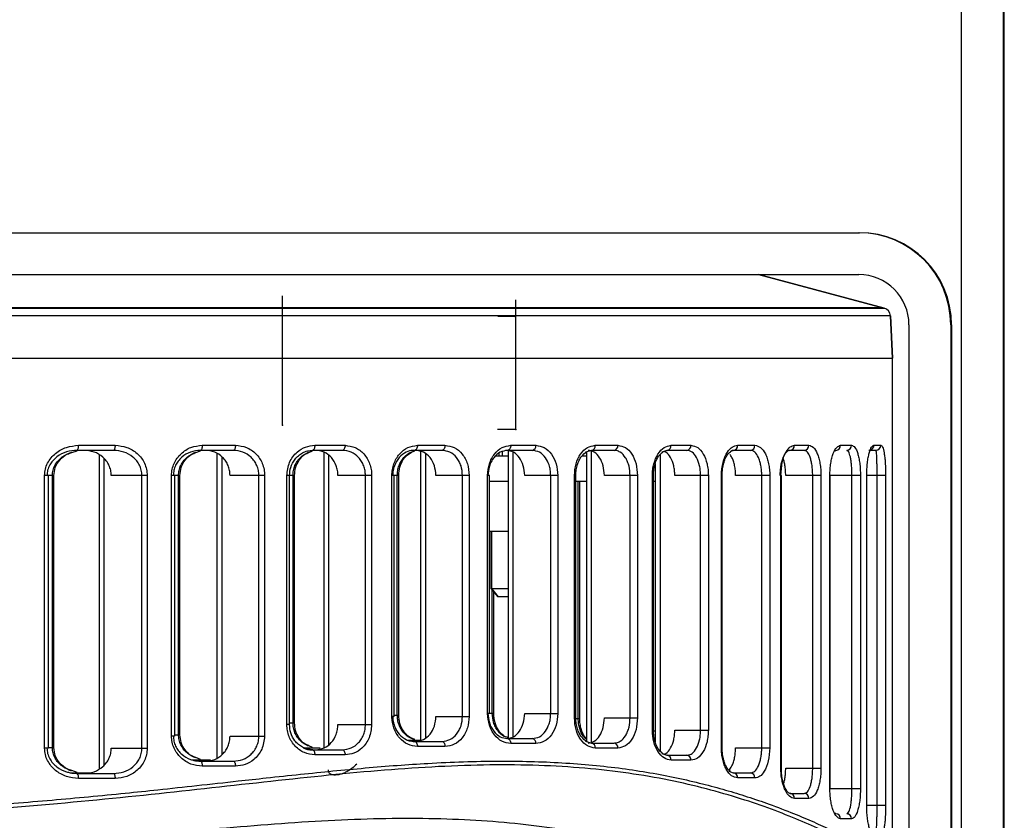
# Model space of a CAD drawing. Header units: millimetres. Extents: x -247 to 109, y -16 to 256.
# Tile 12 of 13: x 22 to 81, y 108 to 156. Entities that reach past the tile are written whole.
import ezdxf

# ---------------------------------------------------------------- set-up
doc = ezdxf.new("R2010")
doc.units = ezdxf.units.MM
doc.header["$PDSIZE"] = -1

msp = doc.modelspace()

# ---------------------------------------------------------------- linework, layer by layer
at = {"color": 7, "linetype": 'Continuous', "lineweight": 25}
for p, q in [((78.602, 84.907), (78.602, 173.907)), ((81.102, 84.907), (81.102, 173.907)), ((81.152, 84.907), (81.152, 173.907)), ((-56.545, 142.907), (72.499, 142.907)), ((-56.545, 140.407), (72.455, 140.407)), ((73.975, 138.398), (66.477, 140.407)), ((66.477, 140.407), (73.974, 138.398)), ((-58.02, 138.398), (73.974, 138.398)), ((73.845, 138.415), (-57.891, 138.415)), ((74.344, 137.942), (-58.39, 137.942)), ((74.344, 137.942), (74.477, 135.407)), ((74.477, 135.407), (74.345, 137.942)), ((75.455, 137.407), (75.455, 86.907)), ((77.955, 137.407), (77.955, 86.907)), ((77.999, 137.407), (77.955, 137.407)), ((77.999, 137.407), (77.999, 93.407)), ((-58.522, 135.407), (74.477, 135.407)), ((74.477, 105.347), (74.477, 135.407)), ((25.843, 130.207), (28.03, 130.207)), ((33.237, 130.207), (35.222, 130.207)), ((39.96, 130.207), (41.77, 130.207)), ((46.09, 130.207), (47.739, 130.207)), ((51.669, 130.207), (53.165, 130.207)), ((56.719, 130.207), (58.065, 130.207)), ((61.241, 130.207), (62.435, 130.207)), ((65.221, 130.207), (66.253, 130.207)), ((68.619, 130.207), (69.475, 130.207)), ((71.371, 130.207), (72.024, 130.207)), ((73.363, 130.207), (73.769, 130.207)), ((25.452, 129.776), (25.756, 129.882)), ((27.94, 129.907), (25.763, 129.907)), ((27.074, 129.63), (27.074, 110.888)), ((27.365, 129.426), (27.365, 111.093)), ((32.859, 129.773), (33.129, 129.88)), ((35.099, 129.907), (33.123, 129.907)), ((34.111, 129.715), (34.111, 111.536)), ((34.403, 129.522), (34.403, 111.729)), ((39.597, 129.773), (39.831, 129.879)), ((41.617, 129.907), (39.816, 129.907)), ((40.492, 129.802), (40.492, 112.129)), ((40.783, 129.6), (40.783, 112.331)), ((47.559, 129.907), (45.918, 129.907)), ((46.28, 129.837), (46.28, 112.59)), ((46.571, 129.698), (46.571, 112.729)), ((51.506, 129.557), (50.756, 129.557)), ((50.952, 129.726), (50.955, 129.557)), ((51.148, 129.824), (51.154, 129.557)), ((52.962, 129.907), (51.472, 129.907)), ((51.506, 129.896), (51.506, 112.704)), ((51.798, 129.801), (51.798, 112.798)), ((56.183, 129.557), (55.91, 129.557)), ((56.499, 129.907), (56.123, 129.797)), ((56.183, 129.805), (56.183, 112.529)), ((56.474, 129.9), (56.474, 112.433)), ((57.839, 129.907), (56.499, 129.907)), ((60.59, 129.657), (60.59, 111.948)), ((61.001, 129.907), (60.685, 129.801)), ((62.189, 129.907), (61.001, 129.907)), ((64.963, 129.907), (64.807, 129.846)), ((65.99, 129.907), (64.963, 129.907)), ((69.198, 129.907), (68.346, 129.907)), ((71.085, 129.907), (71.019, 129.862)), ((73.472, 129.907), (73.068, 129.907)), ((60.298, 129.122), (60.298, 112.484)), ((23.82, 112.111), (23.82, 128.407)), ((24.371, 128.407), (23.82, 128.407)), ((24.049, 112.111), (24.049, 128.407)), ((24.282, 112.15), (24.282, 128.407)), ((24.371, 112.15), (24.371, 128.407)), ((29.946, 128.407), (27.801, 128.407)), ((29.634, 112.111), (29.634, 128.407)), ((29.946, 128.407), (29.946, 112.111)), ((31.404, 112.844), (31.404, 128.407)), ((31.908, 128.407), (31.404, 128.407)), ((31.598, 112.844), (31.598, 128.407)), ((31.819, 112.926), (31.819, 128.407)), ((31.908, 112.926), (31.908, 128.407)), ((36.964, 128.407), (34.9, 128.407)), ((36.621, 112.844), (36.621, 128.407)), ((36.964, 128.407), (36.964, 112.844)), ((38.29, 113.524), (38.29, 128.407)), ((38.748, 128.407), (38.29, 128.407)), ((38.454, 113.524), (38.454, 128.407)), ((38.66, 113.634), (38.66, 128.407)), ((38.748, 113.634), (38.748, 128.407)), ((43.358, 128.407), (41.344, 128.407)), ((42.986, 113.524), (42.986, 128.407)), ((43.358, 128.407), (43.358, 113.524)), ((44.568, 114.02), (44.568, 128.407)), ((44.979, 128.407), (44.568, 128.407)), ((44.703, 114.02), (44.703, 128.407)), ((44.89, 114.1), (44.89, 128.407)), ((44.979, 114.1), (44.979, 128.407)), ((49.185, 128.407), (47.198, 128.407)), ((48.787, 114.02), (48.787, 128.407)), ((49.185, 128.407), (49.185, 114.02)), ((50.286, 114.192), (50.286, 128.407)), ((50.395, 128.407), (50.286, 128.407)), ((50.395, 128.407), (50.396, 128.413)), ((50.395, 114.192), (50.395, 128.407)), ((54.476, 128.407), (52.499, 128.407)), ((54.053, 114.192), (54.053, 128.407)), ((54.476, 128.407), (54.476, 114.192)), ((55.471, 113.926), (55.471, 128.407)), ((55.556, 128.407), (55.471, 128.407)), ((55.556, 113.926), (55.556, 128.407)), ((59.24, 128.407), (57.258, 128.407)), ((58.796, 113.926), (58.796, 128.407)), ((59.24, 128.407), (59.24, 113.926)), ((60.129, 113.198), (60.129, 128.407)), ((60.194, 128.407), (60.129, 128.407)), ((60.194, 113.198), (60.194, 128.407)), ((63.471, 128.407), (61.467, 128.407)), ((63.008, 113.198), (63.008, 128.407)), ((63.471, 128.407), (63.471, 113.198)), ((64.251, 112.14), (64.251, 128.407)), ((64.297, 128.407), (64.251, 128.407)), ((64.297, 112.14), (64.297, 128.407)), ((67.141, 128.407), (65.098, 128.407)), ((66.662, 112.14), (66.662, 128.407)), ((67.141, 128.407), (67.141, 112.14)), ((67.804, 110.917), (67.804, 128.407)), ((67.834, 128.407), (67.804, 128.407)), ((67.834, 110.917), (67.834, 128.407)), ((70.199, 128.407), (68.094, 128.407)), ((69.706, 110.917), (69.706, 128.407)), ((70.199, 128.407), (70.199, 110.917)), ((70.73, 109.707), (70.73, 128.407)), ((72.557, 128.407), (70.73, 128.407)), ((70.747, 109.707), (70.747, 128.407)), ((72.053, 109.707), (72.053, 128.407)), ((72.557, 128.407), (72.557, 109.707)), ((72.932, 108.722), (72.932, 128.407)), ((74.063, 128.407), (72.932, 128.407)), ((72.939, 108.722), (72.939, 128.407)), ((73.552, 108.722), (73.552, 128.407)), ((74.063, 128.407), (74.063, 108.722)), ((50.395, 128.057), (51.506, 128.057)), ((55.556, 128.057), (56.183, 128.057)), ((55.699, 113.901), (55.699, 128.057)), ((55.787, 113.901), (55.787, 128.057)), ((60.194, 128.057), (60.298, 128.057)), ((51.506, 125.057), (50.395, 125.057)), ((50.477, 125.057), (50.477, 121.657)), ((50.539, 121.657), (50.539, 125.057)), ((50.477, 121.657), (50.897, 121.157)), ((50.477, 121.657), (51.506, 121.657)), ((50.941, 121.157), (50.539, 121.657)), ((50.561, 114.21), (50.561, 121.557)), ((50.65, 114.21), (50.65, 121.452)), ((51.506, 121.157), (50.897, 121.157)), ((50.395, 114.192), (50.286, 114.192)), ((50.395, 114.21), (50.65, 114.21)), ((50.395, 114.189), (50.395, 114.192)), ((52.499, 114.192), (54.476, 114.192)), ((38.454, 113.524), (38.29, 113.524)), ((38.454, 113.634), (38.748, 113.634)), ((41.344, 113.524), (43.358, 113.524)), ((44.703, 114.02), (44.568, 114.02)), ((44.703, 114.1), (44.979, 114.1)), ((47.198, 114.02), (49.185, 114.02)), ((55.556, 113.926), (55.471, 113.926)), ((55.558, 113.901), (55.787, 113.901)), ((57.258, 113.926), (59.24, 113.926)), ((60.194, 113.198), (60.129, 113.198)), ((60.198, 113.152), (60.298, 113.152)), ((61.467, 113.198), (63.471, 113.198)), ((31.598, 112.844), (31.404, 112.844)), ((31.598, 112.926), (31.908, 112.926)), ((34.9, 112.844), (36.964, 112.844)), ((45.526, 112.6), (46.249, 112.6)), ((45.918, 112.52), (47.559, 112.52)), ((51.472, 112.692), (52.962, 112.692)), ((53.165, 112.392), (51.669, 112.392)), ((56.123, 112.536), (56.499, 112.426)), ((56.499, 112.426), (57.839, 112.426)), ((24.049, 112.111), (23.82, 112.111)), ((24.049, 112.15), (24.371, 112.15)), ((27.801, 112.111), (29.946, 112.111)), ((39.337, 112.134), (40.291, 112.134)), ((39.832, 112.162), (39.599, 112.268)), ((39.816, 112.024), (41.617, 112.024)), ((47.739, 112.22), (46.09, 112.22)), ((58.065, 112.126), (56.719, 112.126)), ((60.684, 111.805), (61.001, 111.698)), ((64.297, 112.14), (64.251, 112.14)), ((65.098, 112.14), (67.141, 112.14)), ((32.586, 111.426), (33.73, 111.426)), ((33.13, 111.452), (32.861, 111.56)), ((33.123, 111.344), (35.099, 111.344)), ((41.77, 111.724), (39.96, 111.724)), ((61.001, 111.698), (62.189, 111.698)), ((62.435, 111.398), (61.241, 111.398)), ((25.375, 110.65), (26.493, 110.65)), ((25.756, 110.675), (25.455, 110.78)), ((25.763, 110.611), (27.94, 110.611)), ((35.222, 111.044), (33.237, 111.044)), ((64.689, 110.748), (64.963, 110.64)), ((64.963, 110.64), (65.99, 110.64)), ((67.834, 110.917), (67.804, 110.917)), ((68.094, 110.917), (70.199, 110.917)), ((28.03, 110.311), (25.843, 110.311)), ((66.253, 110.34), (65.221, 110.34)), ((68.346, 109.417), (69.198, 109.417)), ((70.73, 109.707), (72.557, 109.707)), ((69.475, 109.117), (68.619, 109.117)), ((71.019, 108.252), (71.085, 108.207)), ((72.932, 108.722), (74.063, 108.722)), ((72.024, 107.907), (71.371, 107.907))]:
    msp.add_line(p, q, dxfattribs=at)
at = {"color": 7, "linetype": 'Continuous'}
for p, q in [((38.033, 131.407), (38.033, 139.143)), ((51.977, 131.157), (51.977, 138.893)), ((51.936, 137.907), (50.901, 137.907)), ((38.033, 131.407), (38.023, 131.407)), ((51.977, 131.157), (50.876, 131.157))]:
    msp.add_line(p, q, dxfattribs=at)
at = {"color": 7, "linetype": 'Continuous', "lineweight": 25, "flags": 128}
for points in [[(28.03, 130.207), (28.029, 130.149), (28.023, 130.093), (28.015, 130.041), (28.004, 129.995), (27.99, 129.958), (27.974, 129.93), (27.957, 129.913), (27.94, 129.907)], [(33.237, 130.207), (33.235, 130.149), (33.228, 130.093), (33.218, 130.041), (33.203, 129.995), (33.186, 129.958), (33.166, 129.93), (33.145, 129.913), (33.123, 129.907)], [(35.222, 130.207), (35.22, 130.149), (35.213, 130.093), (35.201, 130.041), (35.186, 129.995), (35.167, 129.958), (35.146, 129.93), (35.123, 129.913), (35.099, 129.907)], [(39.96, 130.207), (39.958, 130.149), (39.949, 130.093), (39.936, 130.041), (39.918, 129.995), (39.896, 129.958), (39.871, 129.93), (39.844, 129.913), (39.816, 129.907)], [(41.77, 130.207), (41.767, 130.149), (41.758, 130.093), (41.744, 130.041), (41.725, 129.995), (41.702, 129.958), (41.676, 129.93), (41.647, 129.913), (41.617, 129.907)], [(46.09, 130.207), (46.087, 130.149), (46.077, 130.093), (46.061, 130.041), (46.04, 129.995), (46.013, 129.958), (45.984, 129.93), (45.952, 129.913), (45.918, 129.907)], [(47.739, 130.207), (47.735, 130.149), (47.725, 130.093), (47.709, 130.041), (47.686, 129.995), (47.659, 129.958), (47.628, 129.93), (47.594, 129.913), (47.559, 129.907)], [(51.669, 130.207), (51.665, 130.149), (51.654, 130.093), (51.636, 130.041), (51.611, 129.995), (51.582, 129.958), (51.547, 129.93), (51.51, 129.913), (51.472, 129.907)], [(45.918, 112.52), (45.952, 112.514), (45.984, 112.497), (46.013, 112.469), (46.04, 112.432), (46.061, 112.387), (46.077, 112.335), (46.087, 112.278), (46.09, 112.22)], [(47.559, 112.52), (47.594, 112.514), (47.628, 112.497), (47.659, 112.469), (47.686, 112.432), (47.709, 112.387), (47.725, 112.335), (47.735, 112.278), (47.739, 112.22)], [(51.472, 112.692), (51.51, 112.686), (51.547, 112.669), (51.582, 112.642), (51.611, 112.604), (51.636, 112.559), (51.654, 112.507), (51.665, 112.451), (51.669, 112.392)], [(39.816, 112.024), (39.844, 112.018), (39.871, 112.001), (39.896, 111.973), (39.918, 111.936), (39.936, 111.891), (39.949, 111.839), (39.958, 111.783), (39.96, 111.724)], [(41.617, 112.024), (41.647, 112.018), (41.676, 112.001), (41.702, 111.973), (41.725, 111.936), (41.744, 111.891), (41.758, 111.839), (41.767, 111.783), (41.77, 111.724)], [(33.123, 111.344), (33.145, 111.338), (33.166, 111.321), (33.186, 111.293), (33.203, 111.256), (33.218, 111.211), (33.228, 111.159), (33.235, 111.102), (33.237, 111.044)], [(35.099, 111.344), (35.123, 111.338), (35.146, 111.321), (35.167, 111.293), (35.186, 111.256), (35.201, 111.211), (35.213, 111.159), (35.22, 111.102), (35.222, 111.044)], [(27.94, 110.611), (27.957, 110.606), (27.974, 110.589), (27.99, 110.561), (28.004, 110.524), (28.015, 110.478), (28.023, 110.426), (28.029, 110.37), (28.03, 110.311)]]:
    msp.add_lwpolyline(points, dxfattribs=at)
at = {"color": 7, "linetype": 'Continuous', "lineweight": 25}
for centre, radius, start, end in [((72.455, 137.407), 5.5, 359.99991, 89.99991), ((72.499, 137.407), 5.5, 359.99991, 89.99991), ((72.455, 137.407), 3, 359.99991, 89.99991), ((73.845, 137.915), 0.5, 2.99994, 74.99989), ((73.845, 137.915), 0.5, 3, 75), ((25.504, 130.138), 0.347, 318.34398, 11.57972), ((52.902, 130.167), 0.266, 282.88831, 8.71781), ((56.452, 130.173), 0.269, 280.12052, 7.39994), ((57.796, 130.175), 0.271, 279.14815, 6.87766), ((60.968, 130.18), 0.275, 277.00628, 5.60675), ((62.159, 130.183), 0.277, 276.25339, 5.11763), ((64.94, 130.188), 0.281, 274.59862, 3.95741), ((65.971, 130.19), 0.283, 274.01982, 3.52202), ((68.332, 130.195), 0.288, 272.7596, 2.51634), ((69.186, 130.196), 0.289, 272.32535, 2.15036), ((71.078, 130.2), 0.293, 271.40269, 1.33716), ((71.73, 130.202), 0.295, 271.09673, 1.05627), ((73.065, 130.205), 0.299, 287.19175, 0.3793), ((73.471, 130.206), 0.298, 270.30839, 0.3051), ((52.902, 112.433), 0.266, 351.28219, 77.11169), ((56.452, 112.161), 0.269, 352.60006, 79.87948), ((57.796, 112.159), 0.271, 353.12234, 80.85185), ((60.968, 111.425), 0.275, 354.39325, 82.99372), ((62.159, 111.423), 0.277, 354.88237, 83.74661), ((25.504, 110.381), 0.347, 348.42028, 41.65602), ((64.94, 110.359), 0.281, 356.04259, 85.40138), ((65.971, 110.357), 0.283, 356.47798, 85.98018), ((68.332, 109.13), 0.288, 357.48366, 87.2404), ((69.186, 109.128), 0.289, 357.84964, 87.67465), ((71.078, 107.914), 0.293, 358.66284, 88.59731), ((71.73, 107.913), 0.295, 358.94373, 88.90327)]:
    msp.add_arc(centre, radius, start, end, dxfattribs=at)
for points, knots in [([(23.82, 128.407), (23.829, 128.536), (23.847, 128.792), (23.989, 129.151), (24.198, 129.471), (24.555, 129.823), (25.11, 130.138), (25.599, 130.184), (25.843, 130.207)], [0, 0, 0, 0, 0.125926, 0.25124, 0.376573, 0.502339, 0.75153, 1, 1, 1, 1]), ([(28.03, 130.207), (28.269, 130.184), (28.746, 130.137), (29.275, 129.814), (29.608, 129.457), (29.797, 129.137), (29.923, 128.783), (29.939, 128.532), (29.946, 128.407)], [0, 0, 0, 0, 0.249838, 0.499255, 0.625715, 0.749561, 0.875362, 1, 1, 1, 1]), ([(31.404, 128.407), (31.411, 128.532), (31.427, 128.779), (31.547, 129.129), (31.727, 129.446), (32.045, 129.804), (32.552, 130.133), (33.008, 130.183), (33.237, 130.207)], [0, 0, 0, 0, 0.126194, 0.250903, 0.374859, 0.501165, 0.750444, 1, 1, 1, 1]), ([(35.222, 130.207), (35.444, 130.183), (35.889, 130.133), (36.371, 129.798), (36.668, 129.438), (36.834, 129.121), (36.944, 128.773), (36.957, 128.529), (36.964, 128.407)], [0, 0, 0, 0, 0.2500283, 0.4992072, 0.6250575, 0.7494917, 0.8750378, 1, 1, 1, 1]), ([(38.29, 128.407), (38.324, 128.678), (38.392, 129.22), (38.855, 129.807), (39.4, 130.147), (39.774, 130.187), (39.96, 130.207)], [0, 0, 0, 0, 0.279835, 0.559331, 0.779532, 1, 1, 1, 1]), ([(41.77, 130.207), (41.976, 130.181), (42.388, 130.129), (42.916, 129.722), (43.212, 129.224), (43.34, 128.767), (43.352, 128.527), (43.358, 128.407)], [0, 0, 0, 0, 0.250349, 0.499755, 0.749122, 0.874686, 1, 1, 1, 1]), ([(44.568, 128.407), (44.574, 128.527), (44.586, 128.766), (44.709, 129.222), (44.996, 129.718), (45.503, 130.128), (45.894, 130.181), (46.09, 130.207)], [0, 0, 0, 0, 0.126149, 0.251404, 0.500719, 0.750246, 1, 1, 1, 1]), ([(47.739, 130.207), (47.929, 130.181), (48.309, 130.127), (48.786, 129.714), (49.12, 129.119), (49.163, 128.645), (49.185, 128.407)], [0, 0, 0, 0, 0.250619, 0.50031, 0.750053, 1, 1, 1, 1]), ([(50.286, 128.407), (50.307, 128.645), (50.35, 129.118), (50.674, 129.713), (51.132, 130.127), (51.49, 130.18), (51.669, 130.207)], [0, 0, 0, 0, 0.250516, 0.500168, 0.749972, 1, 1, 1, 1]), ([(53.165, 130.207), (53.339, 130.18), (53.685, 130.126), (54.116, 129.711), (54.417, 129.116), (54.456, 128.644), (54.476, 128.407)], [0, 0, 0, 0, 0.250582, 0.50026, 0.750025, 1, 1, 1, 1]), ([(55.471, 128.407), (55.49, 128.644), (55.528, 129.117), (55.821, 129.712), (56.235, 130.127), (56.557, 130.18), (56.719, 130.207)], [0, 0, 0, 0, 0.250533, 0.50019, 0.74998, 1, 1, 1, 1]), ([(58.065, 130.207), (58.221, 130.18), (58.531, 130.126), (58.918, 129.712), (59.187, 129.118), (59.222, 128.644), (59.24, 128.407)], [0, 0, 0, 0, 0.250589, 0.500277, 0.75004, 1, 1, 1, 1]), ([(60.129, 128.407), (60.134, 128.527), (60.143, 128.764), (60.233, 129.219), (60.442, 129.716), (60.814, 130.128), (61.099, 130.181), (61.241, 130.207)], [0, 0, 0, 0, 0.126162, 0.2514373, 0.5007701, 0.7502593, 1, 1, 1, 1]), ([(62.435, 130.207), (62.571, 130.181), (62.844, 130.127), (63.187, 129.717), (63.377, 129.22), (63.46, 128.765), (63.467, 128.526), (63.471, 128.407)], [0, 0, 0, 0, 0.250306, 0.499703, 0.749114, 0.874686, 1, 1, 1, 1]), ([(64.251, 128.407), (64.271, 128.676), (64.31, 129.214), (64.579, 129.804), (64.897, 130.147), (65.113, 130.187), (65.221, 130.207)], [0, 0, 0, 0, 0.279951, 0.559426, 0.779607, 1, 1, 1, 1]), ([(66.253, 130.207), (66.369, 130.182), (66.601, 130.13), (66.845, 129.791), (66.994, 129.431), (67.077, 129.115), (67.131, 128.77), (67.138, 128.528), (67.141, 128.407)], [0, 0, 0, 0, 0.250011, 0.499156, 0.624944, 0.749472, 0.875029, 1, 1, 1, 1]), ([(67.804, 128.407), (67.821, 128.681), (67.856, 129.229), (68.087, 129.815), (68.353, 130.15), (68.531, 130.188), (68.619, 130.207)], [0, 0, 0, 0, 0.279826, 0.559323, 0.779515, 1, 1, 1, 1]), ([(69.475, 130.207), (69.569, 130.183), (69.755, 130.133), (69.954, 129.803), (70.076, 129.446), (70.145, 129.128), (70.191, 128.778), (70.196, 128.53), (70.199, 128.407)], [0, 0, 0, 0, 0.249918, 0.499227, 0.625556, 0.749538, 0.875341, 1, 1, 1, 1]), ([(70.73, 128.407), (70.733, 128.534), (70.739, 128.785), (70.783, 129.14), (70.849, 129.459), (70.963, 129.815), (71.142, 130.137), (71.295, 130.184), (71.371, 130.207)], [0, 0, 0, 0, 0.12611, 0.251007, 0.374815, 0.501351, 0.750428, 1, 1, 1, 1]), ([(72.024, 130.207), (72.092, 130.184), (72.228, 130.138), (72.372, 129.821), (72.464, 129.468), (72.515, 129.147), (72.55, 128.79), (72.555, 128.534), (72.557, 128.407)], [0, 0, 0, 0, 0.2494752, 0.4991645, 0.6263828, 0.7496208, 0.8758601, 1, 1, 1, 1]), ([(72.932, 128.407), (72.935, 128.539), (72.939, 128.8), (72.972, 129.166), (73.02, 129.487), (73.1, 129.839), (73.219, 130.143), (73.315, 130.186), (73.363, 130.207)], [0, 0, 0, 0, 0.1261186, 0.2507306, 0.3761332, 0.5017115, 0.7512289, 1, 1, 1, 1]), ([(73.769, 130.207), (73.807, 130.186), (73.883, 130.142), (73.962, 129.843), (74.011, 129.498), (74.04, 129.175), (74.059, 128.808), (74.062, 128.539), (74.063, 128.407)], [0, 0, 0, 0, 0.249619, 0.499314, 0.62784, 0.750004, 0.876904, 1, 1, 1, 1]), ([(25.763, 129.907), (25.55, 129.889), (25.122, 129.852), (24.628, 129.596), (24.307, 129.303), (24.115, 129.034), (23.986, 128.734), (23.97, 128.515), (23.961, 128.407)], [0, 0, 0, 0, 0.248678, 0.497966, 0.629636, 0.748908, 0.877051, 1, 1, 1, 1]), ([(24.282, 128.407), (24.291, 128.514), (24.307, 128.732), (24.435, 129.033), (24.626, 129.3), (24.94, 129.595), (25.239, 129.72), (25.433, 129.801)], [0, 0, 0, 0, 0.164843, 0.336624, 0.496787, 0.673582, 1, 1, 1, 1]), ([(24.371, 128.407), (24.389, 128.569), (24.426, 128.909), (24.724, 129.356), (25.083, 129.667), (25.358, 129.748), (25.452, 129.776)], [0, 0, 0, 0, 0.2533471, 0.5322114, 0.8407708, 1, 1, 1, 1]), ([(27.801, 128.407), (27.795, 128.511), (27.781, 128.721), (27.674, 129.018), (27.513, 129.284), (27.232, 129.582), (26.786, 129.849), (26.386, 129.888), (26.185, 129.907)], [0, 0, 0, 0, 0.12458, 0.250452, 0.375517, 0.500754, 0.750235, 1, 1, 1, 1]), ([(29.634, 128.407), (29.627, 128.512), (29.613, 128.725), (29.499, 129.023), (29.327, 129.291), (29.031, 129.588), (28.562, 129.851), (28.147, 129.889), (27.94, 129.907)], [0, 0, 0, 0, 0.1235369, 0.250283, 0.3711631, 0.5005208, 0.7500412, 1, 1, 1, 1]), ([(33.123, 129.907), (32.924, 129.887), (32.528, 129.847), (32.081, 129.576), (31.8, 129.279), (31.638, 129.012), (31.531, 128.72), (31.517, 128.51), (31.51, 128.407)], [0, 0, 0, 0, 0.249627, 0.498962, 0.62912, 0.749174, 0.876447, 1, 1, 1, 1]), ([(31.819, 128.407), (31.826, 128.51), (31.84, 128.719), (31.946, 129.011), (32.108, 129.277), (32.384, 129.579), (32.657, 129.711), (32.835, 129.797)], [0, 0, 0, 0, 0.165481, 0.335948, 0.497065, 0.671781, 1, 1, 1, 1]), ([(31.908, 128.407), (31.923, 128.567), (31.954, 128.899), (32.211, 129.344), (32.526, 129.66), (32.775, 129.744), (32.859, 129.773)], [0, 0, 0, 0, 0.2575611, 0.5374607, 0.8424066, 1, 1, 1, 1]), ([(34.9, 128.407), (34.894, 128.509), (34.883, 128.712), (34.79, 129.003), (34.649, 129.267), (34.401, 129.567), (33.995, 129.845), (33.623, 129.887), (33.436, 129.907)], [0, 0, 0, 0, 0.124941, 0.250524, 0.375706, 0.500786, 0.749987, 1, 1, 1, 1]), ([(36.621, 128.407), (36.615, 128.509), (36.602, 128.715), (36.507, 129.005), (36.359, 129.271), (36.099, 129.571), (35.676, 129.847), (35.292, 129.887), (35.099, 129.907)], [0, 0, 0, 0, 0.124137, 0.25043, 0.37237, 0.500658, 0.74989, 1, 1, 1, 1]), ([(38.454, 128.407), (38.468, 128.572), (38.5, 128.927), (38.719, 129.327), (38.979, 129.6), (39.23, 129.771), (39.523, 129.89), (39.734, 129.905), (39.842, 129.912)], [0, 0, 0, 0, 0.202703, 0.435448, 0.564494, 0.701439, 0.846883, 1, 1, 1, 1]), ([(38.66, 128.407), (38.666, 128.507), (38.677, 128.71), (38.768, 128.997), (38.908, 129.26), (39.153, 129.567), (39.403, 129.706), (39.567, 129.797)], [0, 0, 0, 0, 0.165209, 0.334348, 0.495502, 0.668441, 1, 1, 1, 1]), ([(38.748, 128.407), (38.762, 128.566), (38.789, 128.895), (39.015, 129.337), (39.295, 129.656), (39.519, 129.743), (39.597, 129.773)], [0, 0, 0, 0, 0.259693, 0.539372, 0.840873, 1, 1, 1, 1]), ([(41.344, 128.407), (41.339, 128.507), (41.329, 128.707), (41.222, 129.088), (40.974, 129.503), (40.532, 129.842), (40.187, 129.886), (40.014, 129.907)], [0, 0, 0, 0, 0.125306, 0.250886, 0.500262, 0.749666, 1, 1, 1, 1]), ([(42.986, 128.407), (42.981, 128.504), (42.971, 128.7), (42.891, 128.985), (42.762, 129.252), (42.531, 129.558), (42.149, 129.843), (41.795, 129.886), (41.617, 129.907)], [0, 0, 0, 0, 0.120987, 0.2445752, 0.3710842, 0.5008117, 0.7499249, 1, 1, 1, 1]), ([(45.918, 129.907), (45.888, 129.907), (45.722, 129.902), (45.391, 129.811), (44.983, 129.503), (44.736, 129.085), (44.63, 128.705), (44.62, 128.506), (44.615, 128.407)], [0, 0, 0, 0, 0.044982, 0.250261, 0.499627, 0.748766, 0.875712, 1, 1, 1, 1]), ([(44.89, 128.407), (44.895, 128.506), (44.905, 128.704), (45.011, 129.085), (45.256, 129.5), (45.617, 129.781), (45.858, 129.854), (45.939, 129.879)], [0, 0, 0, 0, 0.141826, 0.286695, 0.571738, 0.856783, 1, 1, 1, 1]), ([(44.979, 128.407), (44.993, 128.578), (45.021, 128.924), (45.237, 129.373), (45.548, 129.724), (45.808, 129.827), (45.939, 129.878)], [0, 0, 0, 0, 0.242992, 0.490206, 0.742557, 1, 1, 1, 1]), ([(47.198, 128.407), (47.18, 128.605), (47.144, 129), (46.866, 129.495), (46.468, 129.84), (46.15, 129.885), (45.991, 129.907)], [0, 0, 0, 0, 0.249965, 0.499719, 0.749401, 1, 1, 1, 1]), ([(48.787, 128.407), (48.769, 128.603), (48.743, 128.898), (48.588, 129.247), (48.385, 129.551), (48.043, 129.841), (47.721, 129.885), (47.559, 129.907)], [0, 0, 0, 0, 0.246693, 0.372751, 0.500332, 0.749702, 1, 1, 1, 1]), ([(51.472, 129.907), (51.322, 129.885), (51.021, 129.84), (50.69, 129.546), (50.493, 129.233), (50.347, 128.882), (50.323, 128.594), (50.307, 128.407)], [0, 0, 0, 0, 0.249665, 0.499116, 0.634576, 0.76336, 1, 1, 1, 1]), ([(52.499, 128.407), (52.483, 128.604), (52.45, 128.997), (52.201, 129.492), (51.841, 129.84), (51.553, 129.885), (51.409, 129.907)], [0, 0, 0, 0, 0.249996, 0.499774, 0.749441, 1, 1, 1, 1]), ([(54.053, 128.407), (54.048, 128.52), (54.038, 128.736), (53.944, 129.109), (53.745, 129.505), (53.394, 129.84), (53.105, 129.885), (52.962, 129.907)], [0, 0, 0, 0, 0.143934, 0.275488, 0.500527, 0.752112, 1, 1, 1, 1]), ([(55.556, 128.407), (55.561, 128.521), (55.571, 128.744), (55.644, 129.055), (55.752, 129.324), (55.926, 129.617), (56.092, 129.74), (56.199, 129.819)], [0, 0, 0, 0, 0.183326, 0.359982, 0.531206, 0.696931, 1, 1, 1, 1]), ([(57.258, 128.407), (57.243, 128.604), (57.214, 128.998), (56.991, 129.493), (56.67, 129.84), (56.413, 129.885), (56.284, 129.907)], [0, 0, 0, 0, 0.249982, 0.499757, 0.749433, 1, 1, 1, 1]), ([(58.796, 128.407), (58.784, 128.594), (58.765, 128.882), (58.648, 129.232), (58.489, 129.547), (58.258, 129.787), (58.013, 129.896), (57.886, 129.904), (57.839, 129.907)], [0, 0, 0, 0, 0.236428, 0.364884, 0.499875, 0.748934, 0.907394, 1, 1, 1, 1]), ([(60.194, 128.407), (60.199, 128.533), (60.21, 128.778), (60.286, 129.111), (60.393, 129.386), (60.549, 129.657), (60.685, 129.761), (60.77, 129.825)], [0, 0, 0, 0, 0.1988182, 0.3857241, 0.562656, 0.7287798, 1, 1, 1, 1]), ([(61.467, 128.407), (61.464, 128.506), (61.457, 128.705), (61.39, 129.084), (61.231, 129.492), (61.008, 129.789), (60.85, 129.83), (60.804, 129.841)], [0, 0, 0, 0, 0.146792, 0.29388, 0.586034, 0.878149, 1, 1, 1, 1]), ([(63.008, 128.407), (63.005, 128.506), (62.999, 128.705), (62.935, 129.085), (62.784, 129.502), (62.558, 129.776), (62.37, 129.878), (62.263, 129.905), (62.208, 129.907), (62.189, 129.907)], [0, 0, 0, 0, 0.123938, 0.250536, 0.499627, 0.748725, 0.873882, 0.956399, 1, 1, 1, 1]), ([(64.297, 128.407), (64.302, 128.539), (64.312, 128.795), (64.383, 129.139), (64.48, 129.416), (64.614, 129.676), (64.722, 129.769), (64.787, 129.825)], [0, 0, 0, 0, 0.205144, 0.396868, 0.577067, 0.745393, 1, 1, 1, 1]), ([(65.098, 128.407), (65.095, 128.508), (65.09, 128.709), (65.045, 128.998), (64.976, 129.258), (64.886, 129.501), (64.8, 129.6), (64.755, 129.652)], [0, 0, 0, 0, 0.1965776, 0.394086, 0.5910567, 0.787775, 1, 1, 1, 1]), ([(64.787, 129.825), (64.799, 129.838), (64.875, 129.922), (64.948, 129.917), (65.01, 129.912)], [0, 0, 0, 0, 0.153352, 1, 1, 1, 1]), ([(66.662, 128.407), (66.659, 128.508), (66.654, 128.71), (66.613, 128.997), (66.551, 129.262), (66.438, 129.562), (66.253, 129.844), (66.078, 129.886), (65.99, 129.907)], [0, 0, 0, 0, 0.123749, 0.250462, 0.371168, 0.500735, 0.749929, 1, 1, 1, 1]), ([(68.346, 129.907), (68.273, 129.887), (68.128, 129.847), (67.96, 129.572), (67.855, 129.273), (67.794, 129.007), (67.754, 128.716), (67.749, 128.509), (67.747, 128.407)], [0, 0, 0, 0, 0.249592, 0.498825, 0.627132, 0.749052, 0.875617, 1, 1, 1, 1]), ([(68.094, 128.407), (68.092, 128.51), (68.088, 128.716), (68.05, 129.008), (67.997, 129.265), (67.949, 129.4), (67.927, 129.463)], [0, 0, 0, 0, 0.256848, 0.516128, 0.773955, 1, 1, 1, 1]), ([(69.706, 128.407), (69.704, 128.51), (69.7, 128.719), (69.668, 129.012), (69.619, 129.278), (69.534, 129.578), (69.429, 129.77), (69.307, 129.886), (69.241, 129.899), (69.198, 129.907)], [0, 0, 0, 0, 0.123188, 0.250128, 0.370057, 0.500178, 0.749379, 0.837578, 1, 1, 1, 1]), ([(72.053, 128.407), (72.051, 128.514), (72.049, 128.733), (72.028, 129.033), (71.997, 129.302), (71.943, 129.596), (71.878, 129.779), (71.804, 129.888), (71.762, 129.9), (71.735, 129.907)], [0, 0, 0, 0, 0.122376, 0.249977, 0.368873, 0.500224, 0.749886, 0.840024, 1, 1, 1, 1]), ([(73.552, 128.407), (73.552, 128.52), (73.552, 128.753), (73.548, 129.063), (73.542, 129.333), (73.53, 129.618), (73.514, 129.789), (73.494, 129.89), (73.481, 129.9), (73.472, 129.907)], [0, 0, 0, 0, 0.120802, 0.249513, 0.366952, 0.500088, 0.74979, 0.839577, 1, 1, 1, 1]), ([(51.669, 112.392), (51.49, 112.419), (51.132, 112.473), (50.673, 112.888), (50.349, 113.482), (50.307, 113.955), (50.286, 114.192)], [0, 0, 0, 0, 0.250588, 0.500275, 0.750039, 1, 1, 1, 1]), ([(50.307, 114.192), (50.323, 114.006), (50.347, 113.718), (50.493, 113.367), (50.69, 113.055), (51.02, 112.759), (51.321, 112.715), (51.472, 112.692)], [0, 0, 0, 0, 0.2364491, 0.3651133, 0.5004387, 0.7497752, 1, 1, 1, 1]), ([(51.438, 112.783), (51.386, 112.794), (51.185, 112.834), (50.944, 113.075), (50.746, 113.384), (50.601, 113.736), (50.577, 114.024), (50.561, 114.21)], [0, 0, 0, 0, 0.105945, 0.403176, 0.564586, 0.718039, 1, 1, 1, 1]), ([(51.498, 112.739), (51.4, 112.781), (51.197, 112.869), (50.921, 113.179), (50.698, 113.635), (50.666, 114.014), (50.65, 114.21)], [0, 0, 0, 0, 0.223162, 0.463457, 0.721782, 1, 1, 1, 1]), ([(51.409, 112.692), (51.553, 112.715), (51.841, 112.76), (52.2, 113.106), (52.45, 113.602), (52.483, 113.995), (52.499, 114.192)], [0, 0, 0, 0, 0.249998, 0.499776, 0.749443, 1, 1, 1, 1]), ([(52.962, 112.692), (53.105, 112.714), (53.394, 112.759), (53.745, 113.094), (53.943, 113.49), (54.038, 113.863), (54.048, 114.079), (54.053, 114.192)], [0, 0, 0, 0, 0.247671, 0.499021, 0.72423, 0.855911, 1, 1, 1, 1]), ([(54.476, 114.192), (54.456, 113.955), (54.417, 113.482), (54.116, 112.887), (53.684, 112.473), (53.338, 112.419), (53.165, 112.392)], [0, 0, 0, 0, 0.250534, 0.50019, 0.74998, 1, 1, 1, 1]), ([(39.96, 111.724), (39.748, 111.75), (39.324, 111.801), (38.86, 112.141), (38.575, 112.501), (38.415, 112.817), (38.31, 113.162), (38.297, 113.404), (38.29, 113.524)], [0, 0, 0, 0, 0.250012, 0.499153, 0.624925, 0.74947, 0.875021, 1, 1, 1, 1]), ([(39.842, 112.019), (39.734, 112.027), (39.522, 112.042), (39.229, 112.161), (38.977, 112.332), (38.718, 112.606), (38.5, 113.006), (38.468, 113.36), (38.454, 113.524)], [0, 0, 0, 0, 0.15369, 0.298978, 0.436268, 0.565219, 0.797943, 1, 1, 1, 1]), ([(39.569, 112.244), (39.405, 112.335), (39.154, 112.473), (38.909, 112.781), (38.768, 113.044), (38.677, 113.331), (38.666, 113.534), (38.66, 113.634)], [0, 0, 0, 0, 0.331806, 0.504461, 0.665389, 0.834656, 1, 1, 1, 1]), ([(39.599, 112.268), (39.521, 112.298), (39.296, 112.384), (39.016, 112.703), (38.789, 113.145), (38.762, 113.475), (38.748, 113.634)], [0, 0, 0, 0, 0.159127, 0.46003, 0.739733, 1, 1, 1, 1]), ([(40.014, 112.024), (40.186, 112.046), (40.531, 112.089), (40.973, 112.428), (41.221, 112.842), (41.328, 113.224), (41.338, 113.424), (41.344, 113.524)], [0, 0, 0, 0, 0.249782, 0.499287, 0.748598, 0.873863, 1, 1, 1, 1]), ([(41.617, 112.024), (41.794, 112.045), (42.148, 112.088), (42.53, 112.373), (42.762, 112.679), (42.89, 112.946), (42.971, 113.231), (42.981, 113.427), (42.986, 113.524)], [0, 0, 0, 0, 0.249506, 0.498713, 0.628566, 0.755195, 0.8789, 1, 1, 1, 1]), ([(43.358, 113.524), (43.327, 113.255), (43.266, 112.717), (42.835, 112.128), (42.314, 111.784), (41.951, 111.744), (41.77, 111.724)], [0, 0, 0, 0, 0.279954, 0.559429, 0.779608, 1, 1, 1, 1]), ([(46.09, 112.22), (45.894, 112.247), (45.503, 112.3), (44.995, 112.71), (44.709, 113.207), (44.585, 113.663), (44.573, 113.901), (44.568, 114.02)], [0, 0, 0, 0, 0.250305, 0.499701, 0.749113, 0.874681, 1, 1, 1, 1]), ([(44.615, 114.02), (44.62, 113.922), (44.63, 113.723), (44.736, 113.343), (44.982, 112.925), (45.345, 112.651), (45.638, 112.549), (45.805, 112.523), (45.888, 112.521), (45.918, 112.52)], [0, 0, 0, 0, 0.123939, 0.250537, 0.49963, 0.748724, 0.873879, 0.955416, 1, 1, 1, 1]), ([(45.893, 112.659), (45.828, 112.674), (45.6, 112.724), (45.258, 113.01), (45.011, 113.421), (44.905, 113.802), (44.895, 114.001), (44.89, 114.1)], [0, 0, 0, 0, 0.116793, 0.410551, 0.704041, 0.853587, 1, 1, 1, 1]), ([(45.94, 112.628), (45.809, 112.68), (45.549, 112.782), (45.238, 113.133), (45.021, 113.582), (44.993, 113.928), (44.979, 114.1)], [0, 0, 0, 0, 0.257343, 0.509402, 0.756596, 1, 1, 1, 1]), ([(45.991, 112.52), (46.15, 112.542), (46.467, 112.587), (46.865, 112.931), (47.144, 113.427), (47.18, 113.822), (47.198, 114.02)], [0, 0, 0, 0, 0.250033, 0.499823, 0.749477, 1, 1, 1, 1]), ([(47.559, 112.52), (47.721, 112.542), (48.042, 112.586), (48.385, 112.875), (48.588, 113.18), (48.743, 113.529), (48.769, 113.824), (48.787, 114.02)], [0, 0, 0, 0, 0.24973, 0.499208, 0.626904, 0.753079, 1, 1, 1, 1]), ([(49.185, 114.02), (49.163, 113.782), (49.12, 113.307), (48.785, 112.712), (48.308, 112.3), (47.929, 112.246), (47.739, 112.22)], [0, 0, 0, 0, 0.250504, 0.500149, 0.749949, 1, 1, 1, 1]), ([(56.719, 112.126), (56.557, 112.153), (56.234, 112.207), (55.82, 112.622), (55.528, 113.217), (55.49, 113.69), (55.471, 113.926)], [0, 0, 0, 0, 0.250582, 0.500261, 0.750026, 1, 1, 1, 1]), ([(56.199, 112.514), (56.092, 112.594), (55.925, 112.717), (55.751, 113.01), (55.644, 113.28), (55.571, 113.59), (55.561, 113.813), (55.556, 113.926)], [0, 0, 0, 0, 0.30311, 0.469352, 0.640273, 0.817383, 1, 1, 1, 1]), ([(56.183, 112.664), (56.12, 112.717), (55.95, 112.863), (55.803, 113.209), (55.713, 113.58), (55.704, 113.791), (55.699, 113.901)], [0, 0, 0, 0, 0.212207, 0.575907, 0.780597, 1, 1, 1, 1]), ([(56.183, 112.704), (56.149, 112.74), (56.021, 112.872), (55.89, 113.188), (55.802, 113.569), (55.792, 113.788), (55.787, 113.901)], [0, 0, 0, 0, 0.147151, 0.54323, 0.763647, 1, 1, 1, 1]), ([(56.284, 112.426), (56.412, 112.449), (56.67, 112.494), (56.99, 112.839), (57.214, 113.335), (57.243, 113.729), (57.258, 113.926)], [0, 0, 0, 0, 0.250008, 0.4998, 0.749462, 1, 1, 1, 1]), ([(57.839, 112.426), (57.886, 112.429), (58.013, 112.438), (58.258, 112.546), (58.488, 112.786), (58.648, 113.1), (58.765, 113.451), (58.784, 113.739), (58.796, 113.926)], [0, 0, 0, 0, 0.092619, 0.250502, 0.499678, 0.634803, 0.763379, 1, 1, 1, 1]), ([(59.24, 113.926), (59.222, 113.689), (59.187, 113.215), (58.917, 112.62), (58.531, 112.207), (58.22, 112.153), (58.065, 112.126)], [0, 0, 0, 0, 0.2505139, 0.5001657, 0.7499713, 1, 1, 1, 1]), ([(61.241, 111.398), (61.098, 111.425), (60.813, 111.478), (60.444, 111.891), (60.181, 112.486), (60.147, 112.96), (60.129, 113.198)], [0, 0, 0, 0, 0.250621, 0.500313, 0.750055, 1, 1, 1, 1]), ([(60.769, 111.78), (60.685, 111.845), (60.548, 111.949), (60.392, 112.221), (60.286, 112.496), (60.21, 112.828), (60.199, 113.072), (60.194, 113.198)], [0, 0, 0, 0, 0.2712401, 0.4378682, 0.6144848, 0.8018772, 1, 1, 1, 1]), ([(60.805, 111.764), (60.851, 111.776), (61.007, 111.816), (61.231, 112.112), (61.39, 112.519), (61.457, 112.9), (61.464, 113.098), (61.467, 113.198)], [0, 0, 0, 0, 0.120862, 0.413243, 0.705398, 0.852178, 1, 1, 1, 1]), ([(62.189, 111.698), (62.208, 111.699), (62.316, 111.703), (62.528, 111.794), (62.783, 112.102), (62.934, 112.52), (62.999, 112.9), (63.005, 113.099), (63.008, 113.198)], [0, 0, 0, 0, 0.044041, 0.250254, 0.499626, 0.748765, 0.875713, 1, 1, 1, 1]), ([(63.471, 113.198), (63.467, 113.078), (63.459, 112.839), (63.377, 112.383), (63.186, 111.887), (62.843, 111.477), (62.571, 111.424), (62.435, 111.398)], [0, 0, 0, 0, 0.126148, 0.251402, 0.500716, 0.750244, 1, 1, 1, 1]), ([(33.237, 111.044), (33.008, 111.069), (32.551, 111.118), (32.044, 111.448), (31.726, 111.806), (31.546, 112.124), (31.426, 112.474), (31.411, 112.721), (31.404, 112.844)], [0, 0, 0, 0, 0.249926, 0.499225, 0.62553, 0.749536, 0.875326, 1, 1, 1, 1]), ([(31.51, 112.844), (31.517, 112.741), (31.531, 112.532), (31.637, 112.24), (31.8, 111.974), (32.08, 111.674), (32.413, 111.482), (32.795, 111.365), (32.994, 111.352), (33.123, 111.344)], [0, 0, 0, 0, 0.12321, 0.250133, 0.370093, 0.50018, 0.749369, 0.837424, 1, 1, 1, 1]), ([(32.836, 111.535), (32.658, 111.622), (32.385, 111.754), (32.109, 112.055), (31.946, 112.321), (31.84, 112.614), (31.826, 112.823), (31.819, 112.926)], [0, 0, 0, 0, 0.328214, 0.502728, 0.663695, 0.834341, 1, 1, 1, 1]), ([(32.861, 111.56), (32.776, 111.589), (32.527, 111.673), (32.212, 111.989), (31.954, 112.433), (31.923, 112.766), (31.908, 112.926)], [0, 0, 0, 0, 0.158001, 0.462272, 0.741997, 1, 1, 1, 1]), ([(33.436, 111.344), (33.623, 111.364), (33.995, 111.406), (34.4, 111.684), (34.65, 111.983), (34.79, 112.248), (34.882, 112.538), (34.894, 112.742), (34.9, 112.844)], [0, 0, 0, 0, 0.249528, 0.498724, 0.624589, 0.749006, 0.874132, 1, 1, 1, 1]), ([(35.099, 111.344), (35.291, 111.364), (35.675, 111.404), (36.098, 111.679), (36.358, 111.979), (36.506, 112.245), (36.602, 112.536), (36.615, 112.742), (36.621, 112.844)], [0, 0, 0, 0, 0.2495893, 0.4988223, 0.6270937, 0.7490476, 0.8755984, 1, 1, 1, 1]), ([(36.964, 112.844), (36.929, 112.57), (36.858, 112.023), (36.377, 111.436), (35.809, 111.102), (35.418, 111.063), (35.222, 111.044)], [0, 0, 0, 0, 0.279831, 0.559327, 0.779515, 1, 1, 1, 1]), ([(25.843, 110.311), (25.598, 110.335), (25.107, 110.381), (24.551, 110.699), (24.194, 111.052), (23.986, 111.373), (23.846, 111.73), (23.829, 111.985), (23.82, 112.111)], [0, 0, 0, 0, 0.249502, 0.499172, 0.626349, 0.749618, 0.875836, 1, 1, 1, 1]), ([(23.961, 112.111), (23.97, 112.005), (23.986, 111.786), (24.114, 111.486), (24.305, 111.218), (24.625, 110.924), (24.996, 110.74), (25.411, 110.631), (25.626, 110.619), (25.763, 110.611)], [0, 0, 0, 0, 0.122415, 0.249984, 0.368923, 0.500216, 0.749856, 0.839978, 1, 1, 1, 1]), ([(25.436, 110.755), (25.242, 110.835), (24.943, 110.96), (24.628, 111.255), (24.436, 111.523), (24.308, 111.824), (24.291, 112.043), (24.282, 112.15)], [0, 0, 0, 0, 0.3256752, 0.5025317, 0.6627368, 0.8348555, 1, 1, 1, 1]), ([(25.455, 110.78), (25.36, 110.808), (25.085, 110.889), (24.726, 111.199), (24.426, 111.647), (24.388, 111.988), (24.371, 112.15)], [0, 0, 0, 0, 0.160026, 0.467184, 0.746449, 1, 1, 1, 1]), ([(26.185, 110.611), (26.386, 110.631), (26.786, 110.67), (27.232, 110.937), (27.513, 111.234), (27.674, 111.501), (27.781, 111.797), (27.795, 112.007), (27.801, 112.111)], [0, 0, 0, 0, 0.249556, 0.498594, 0.625149, 0.748927, 0.875095, 1, 1, 1, 1]), ([(27.94, 110.611), (28.147, 110.63), (28.561, 110.668), (29.03, 110.93), (29.326, 111.226), (29.499, 111.495), (29.613, 111.793), (29.627, 112.006), (29.634, 112.111)], [0, 0, 0, 0, 0.249648, 0.498778, 0.628149, 0.749064, 0.87614, 1, 1, 1, 1]), ([(29.946, 112.111), (29.938, 111.985), (29.922, 111.734), (29.796, 111.38), (29.607, 111.061), (29.274, 110.704), (28.745, 110.382), (28.269, 110.335), (28.03, 110.311)], [0, 0, 0, 0, 0.126121, 0.250999, 0.374834, 0.50134, 0.750429, 1, 1, 1, 1]), ([(39.276, 112.134), (39.277, 112.134), (39.434, 112.028), (39.625, 112.026), (39.816, 112.024)], [0, 0, 0, 0, 0.003656, 1, 1, 1, 1]), ([(65.221, 110.34), (65.098, 110.366), (64.852, 110.417), (64.582, 110.76), (64.416, 111.121), (64.323, 111.437), (64.262, 111.78), (64.255, 112.02), (64.251, 112.14)], [0, 0, 0, 0, 0.250031, 0.499121, 0.62462, 0.749443, 0.874851, 1, 1, 1, 1]), ([(64.786, 110.723), (64.721, 110.779), (64.613, 110.872), (64.479, 111.133), (64.383, 111.41), (64.312, 111.754), (64.302, 112.009), (64.297, 112.14)], [0, 0, 0, 0, 0.25491, 0.42346, 0.603633, 0.795695, 1, 1, 1, 1]), ([(64.697, 110.817), (64.762, 110.891), (64.87, 111.011), (64.977, 111.288), (65.045, 111.549), (65.089, 111.837), (65.095, 112.039), (65.098, 112.14)], [0, 0, 0, 0, 0.281438, 0.461664, 0.640179, 0.819489, 1, 1, 1, 1]), ([(65.99, 110.64), (66.078, 110.661), (66.253, 110.703), (66.438, 110.984), (66.55, 111.285), (66.613, 111.549), (66.654, 111.836), (66.659, 112.04), (66.662, 112.14)], [0, 0, 0, 0, 0.24954, 0.498831, 0.628346, 0.749032, 0.875998, 1, 1, 1, 1]), ([(67.141, 112.14), (67.124, 111.869), (67.089, 111.327), (66.849, 110.74), (66.559, 110.4), (66.355, 110.36), (66.253, 110.34)], [0, 0, 0, 0, 0.279829, 0.559326, 0.779531, 1, 1, 1, 1]), ([(-13.641, 109.501), (-12.383, 109.375), (-9.868, 109.122), (-5.981, 108.795), (-2.084, 108.536), (1.86, 108.354), (5.796, 108.261), (9.758, 108.26), (13.72, 108.353), (17.056, 108.505), (19.819, 108.675), (22.019, 108.834), (24.243, 109.017), (26.464, 109.219), (28.571, 109.427), (30.726, 109.651), (32.981, 109.894), (35.136, 110.132), (37.196, 110.358), (39.084, 110.561), (41.051, 110.761), (42.982, 110.942), (44.874, 111.097), (47.563, 111.275), (50.912, 111.385), (54.793, 111.288), (57.766, 111.003), (59.996, 110.661), (61.598, 110.353), (63.104, 110.004), (64.511, 109.624), (65.843, 109.215), (67.216, 108.743), (68.547, 108.232), (69.783, 107.71), (70.854, 107.221), (71.794, 106.764), (72.792, 106.252), (73.683, 105.77), (74.343, 105.409), (74.432, 105.368), (74.477, 105.347)], [0, 0, 0, 0, 0.031417, 0.062805, 0.094826, 0.12527, 0.15681, 0.18806, 0.21891, 0.250625, 0.267514, 0.285233, 0.303786, 0.321706, 0.339855, 0.356148, 0.375854, 0.397226, 0.411851, 0.429947, 0.447507, 0.465181, 0.483264, 0.500801, 0.542619, 0.583505, 0.62502, 0.645672, 0.666467, 0.68777, 0.708071, 0.728371, 0.750225, 0.777187, 0.801644, 0.826009, 0.850715, 0.875387, 0.917528, 0.958008, 1, 1, 1, 1]), ([(42.464, 111.171), (42.373, 111.081), (42.189, 110.902), (41.869, 110.704), (41.595, 110.588), (41.386, 110.528), (41.19, 110.504), (41.022, 110.517), (40.892, 110.568), (40.781, 110.662), (40.774, 110.766), (40.77, 110.83)], [0, 0, 0, 0, 0.170812, 0.342023, 0.431444, 0.51407, 0.600099, 0.685756, 0.768774, 0.858098, 1, 1, 1, 1]), ([(74.348, 105.133), (74.316, 105.147), (74.248, 105.176), (73.425, 105.628), (71.832, 106.489), (69.216, 107.731), (65.773, 109.049), (61.539, 110.209), (56.554, 110.981), (50.879, 111.207), (44.613, 110.899), (37.855, 110.203), (30.689, 109.383), (23.196, 108.642), (15.451, 108.104), (10.208, 108.039), (7.585, 108.007)], [0, 0, 0, 0, 0.050454, 0.106164, 0.180376, 0.255284, 0.32977, 0.404385, 0.478837, 0.552592, 0.627001, 0.701505, 0.775662, 0.850441, 0.925164, 1, 1, 1, 1]), ([(68.619, 109.117), (68.518, 109.142), (68.317, 109.191), (68.089, 109.526), (67.947, 109.885), (67.867, 110.203), (67.814, 110.551), (67.807, 110.795), (67.804, 110.917)], [0, 0, 0, 0, 0.250026, 0.49921, 0.625078, 0.749494, 0.875047, 1, 1, 1, 1]), ([(68.396, 109.412), (68.355, 109.416), (68.267, 109.425), (68.115, 109.614), (67.994, 109.883), (67.91, 110.165), (67.847, 110.517), (67.839, 110.781), (67.834, 110.917)], [0, 0, 0, 0, 0.199433, 0.430629, 0.559314, 0.697159, 0.843961, 1, 1, 1, 1]), ([(67.99, 110.054), (67.991, 110.055), (68.016, 110.131), (68.049, 110.319), (68.088, 110.607), (68.092, 110.814), (68.094, 110.917)], [0, 0, 0, 0, 0.007399, 0.335593, 0.669314, 1, 1, 1, 1]), ([(69.198, 109.417), (69.263, 109.437), (69.394, 109.477), (69.533, 109.748), (69.619, 110.045), (69.668, 110.312), (69.7, 110.604), (69.704, 110.814), (69.706, 110.917)], [0, 0, 0, 0, 0.24963, 0.498964, 0.629156, 0.749177, 0.876468, 1, 1, 1, 1]), ([(70.199, 110.917), (70.196, 110.793), (70.191, 110.545), (70.145, 110.195), (70.076, 109.877), (69.953, 109.52), (69.755, 109.191), (69.569, 109.142), (69.475, 109.117)], [0, 0, 0, 0, 0.12619, 0.250901, 0.374833, 0.501164, 0.750441, 1, 1, 1, 1]), ([(71.371, 107.907), (71.294, 107.931), (71.142, 107.977), (70.963, 108.3), (70.849, 108.657), (70.783, 108.978), (70.739, 109.332), (70.733, 109.583), (70.73, 109.707)], [0, 0, 0, 0, 0.249824, 0.499254, 0.625744, 0.749563, 0.875377, 1, 1, 1, 1]), ([(71.735, 108.207), (71.776, 108.226), (71.857, 108.263), (71.943, 108.519), (71.997, 108.81), (72.028, 109.079), (72.049, 109.381), (72.051, 109.6), (72.053, 109.707)], [0, 0, 0, 0, 0.248707, 0.497984, 0.6297, 0.748918, 0.877091, 1, 1, 1, 1]), ([(72.557, 109.707), (72.554, 109.579), (72.55, 109.323), (72.515, 108.962), (72.462, 108.643), (72.371, 108.291), (72.227, 107.977), (72.092, 107.931), (72.024, 107.907)], [0, 0, 0, 0, 0.125925, 0.251232, 0.376564, 0.502324, 0.751501, 1, 1, 1, 1]), ([(73.363, 106.922), (73.315, 106.943), (73.218, 106.986), (73.099, 107.293), (73.019, 107.645), (72.971, 107.968), (72.939, 108.331), (72.934, 108.592), (72.932, 108.722)], [0, 0, 0, 0, 0.249155, 0.499066, 0.626613, 0.749638, 0.87594, 1, 1, 1, 1]), ([(73.472, 107.222), (73.485, 107.239), (73.509, 107.273), (73.53, 107.511), (73.542, 107.792), (73.548, 108.062), (73.552, 108.373), (73.552, 108.608), (73.552, 108.722)], [0, 0, 0, 0, 0.249176, 0.4978, 0.630827, 0.748205, 0.878144, 1, 1, 1, 1]), ([(74.063, 108.722), (74.062, 108.587), (74.059, 108.317), (74.04, 107.946), (74.011, 107.627), (73.961, 107.283), (73.883, 106.987), (73.807, 106.943), (73.769, 106.922)], [0, 0, 0, 0, 0.125916, 0.251098, 0.376431, 0.502014, 0.750692, 1, 1, 1, 1]), ([(7.603, 105.814), (10.042, 105.839), (14.943, 105.891), (22.192, 106.313), (29.242, 106.89), (36.003, 107.5), (42.381, 107.946), (48.293, 107.965), (53.642, 107.521), (58.343, 106.633), (62.35, 105.476), (65.6, 104.245), (68.145, 103.091), (69.15, 102.581), (69.653, 102.327)], [0, 0, 0, 0, 0.082766, 0.166311, 0.249538, 0.332695, 0.416463, 0.499377, 0.58239, 0.66618, 0.749386, 0.832914, 0.916439, 1, 1, 1, 1])]:
    msp.add_open_spline(points, degree=3, knots=knots, dxfattribs=at)
at = {"color": 7, "linetype": 'Continuous'}
for p in [(51.936, 137.907), (38.033, 131.407), (51.977, 131.157)]:
    msp.add_point(p, dxfattribs=at)

doc.saveas('drawing.dxf')
